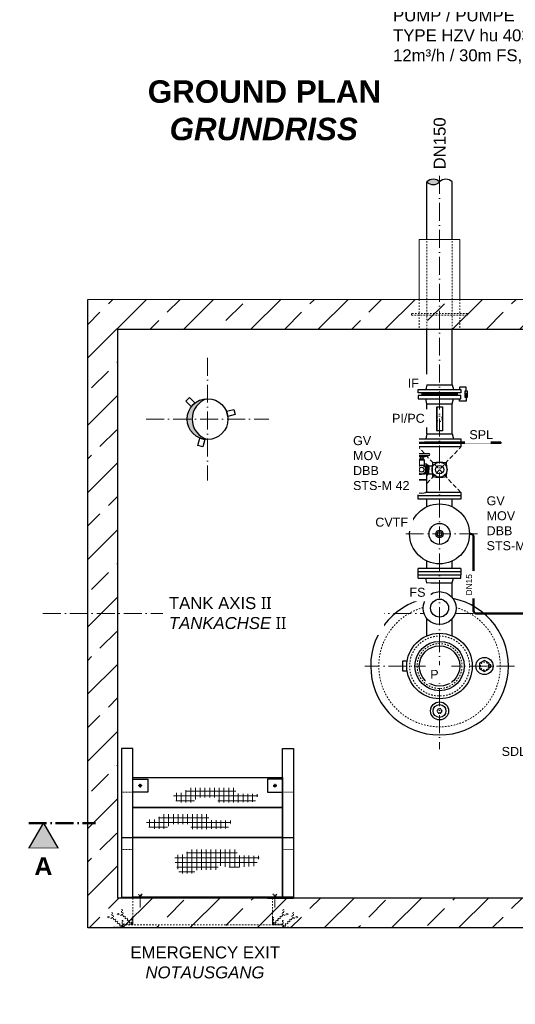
# Model space of a CAD drawing. Header units: millimetres. Extents: x -48448 to 452754, y -13941 to 17062.
# Tile 1 of 256: x -48250 to -44938, y -7343 to -765. Entities that reach past the tile are written whole.
import ezdxf

# ---------------------------------------------------------------- set-up
doc = ezdxf.new("R2010")
doc.units = ezdxf.units.MM
for name, pattern in [('ACAD_ISO10W100', [18, 12, -3, 0, -3]), ('JIS_02_1.0', [2, 1, -1]), ('STRICHPUNKT', [25.4, 12.7, -6.35, 0, -6.35])]:
    doc.linetypes.add(name, pattern=pattern)
doc.layers.add('0_POL_masch Installation Bestand', color=7, linetype='Continuous')
doc.layers.add('Beschriftung', color=7, linetype='Continuous')
doc.styles.add('LBB3.5M1000', font='isocp.shx', dxfattribs={"height": 3.5})

msp = doc.modelspace()

# ---------------------------------------------------------------- hatches: boundary and pattern name
at = {"lineweight": 13}
h = msp.add_hatch(dxfattribs=at)
h.set_pattern_fill('ANSI33', color=256, scale=50, style=0)
h.set_pattern_definition([(45, (37598.9, -1596.67), (-224.5064, 224.5064), []), (45, (37823.42, -1596.67), (-224.5064, 224.5064), [158.75, -79.375])])
h.paths.add_polyline_path([(-45444.617, -2633.305), (-47794.617, -2633.305), (-47794.617, -6833.305), (-43694.617, -6833.305), (-43694.617, -6633.305), (-47594.617, -6633.305), (-47594.617, -2833.305), (-45444.617, -2833.305)])
h.paths.add_polyline_path([(-44564.617, -2633.305), (-45444.617, -2633.305), (-45444.617, -2833.305), (-44564.617, -2833.305)], flags=17)
h.paths.add_polyline_path([(-43694.617, -2633.305), (-44564.617, -2633.305), (-44564.617, -2833.305), (-43694.617, -2833.305)])
h.paths.add_polyline_path([(-41944.617, -2633.305), (-43694.617, -2633.305), (-43694.617, -2833.305), (-41944.617, -2833.305)], flags=17)
h.paths.add_polyline_path([(-39594.617, -2633.305), (-41944.617, -2633.305), (-41944.617, -2833.305), (-39794.617, -2833.305), (-39794.617, -6633.305), (-43694.617, -6633.305), (-43694.617, -6833.305), (-39594.617, -6833.305)])
at = {"lineweight": 5}
h = msp.add_hatch(dxfattribs=at)
h.set_pattern_fill('NET3', color=256)
h.set_pattern_definition([(0, (-325.7088, -56.877), (0, 3.175), []), (60, (-325.7088, -56.877), (-2.74963066, 1.5875), []), (120, (-325.7088, -56.877), (-2.74963066, -1.5875), [])])
h.paths.add_polyline_path([(-45562.117, -3258.306), (-45562.117, -3276.306), (-45327.117, -3276.306), (-45327.117, -3258.306)])
at = {"linetype": 'Continuous', "lineweight": -2, "ltscale": 10}
h = msp.add_hatch(color=256, dxfattribs=at)
h.dxf.hatch_style = 1
h.paths.add_polyline_path([(-45267.114, -3261.059), (-45272.524, -3270.43), (-45261.703, -3270.43)])
h = msp.add_hatch(color=256)
h.dxf.hatch_style = 1
h.paths.add_polyline_path([(-46994.617, -3296.805, 0.41421356), (-47131.117, -3433.305), (-47097.502, -3433.305, -0.33466015)])
h.paths.add_polyline_path([(-47097.502, -3433.305), (-47131.117, -3433.305, 0.41421356), (-46994.617, -3569.805, -0.33466015)])
at = {"lineweight": 9}
h = msp.add_hatch(dxfattribs=at)
h.set_pattern_fill('NET', color=253, scale=10)
h.set_pattern_definition([(0, (-29136.504, -1696.675), (0, 31.75), []), (90, (-29136.504, -1696.675), (-31.75, 2e-15), [])])
h.paths.add_polyline_path([(-47223.081, -5973.359), (-47221.005, -5931.85), (-47149.378, -5929.775), (-47128.617, -5896.568), (-46807.853, -5896.568), (-46803.701, -5934.963), (-46654.219, -5939.114), (-46678.094, -5991), (-46833.805, -5995.15), (-46926.193, -5996.188), (-46926.193, -5961.944), (-47063.218, -5961.944), (-47093.322, -5994.113), (-47186.749, -5994.113)])
h = msp.add_hatch(dxfattribs=at)
h.set_pattern_fill('NET', color=253, scale=10)
h.set_pattern_definition([(0, (-29316.09, -1874.122), (0, 31.75), []), (90, (-29316.09, -1874.122), (-31.75, 2e-15), [])])
h.paths.add_polyline_path([(-47402.667, -6150.806), (-47400.591, -6109.298), (-47328.964, -6107.223), (-47308.203, -6074.016), (-46987.439, -6074.016), (-46983.287, -6112.411), (-46833.805, -6116.562), (-46857.68, -6168.447), (-47013.391, -6172.598), (-47105.779, -6173.636), (-47105.779, -6139.392), (-47242.805, -6139.392), (-47272.909, -6171.56), (-47366.335, -6171.56)])
at = {"layer": 'Beschriftung'}
h = msp.add_hatch(color=256, dxfattribs=at)
h.dxf.hatch_style = 1
h.paths.add_polyline_path([(-48091.781, -6133.305), (-47993.808, -6303.001), (-48189.755, -6303.001)])

# ---------------------------------------------------------------- linework, layer by layer
at = {"linetype": 'ACAD_ISO10W100', "lineweight": 18, "ltscale": 10}
for p, q in [((-45444.617, -1808.795), (-45444.617, -5639.305)), ((-46994.617, -3023.305), (-46994.617, -3843.305)), ((-47404.617, -3433.305), (-46584.617, -3433.305)), ((-45190.618, -4200.306), (-45698.617, -4200.306)), ((-48094.617, -4733.305), (-45548.208, -4733.305)), ((-45341.027, -4733.305), (-44816.898, -4733.305)), ((-44944.411, -5083.305), (-45944.824, -5083.305))]:
    msp.add_line(p, q, dxfattribs=at)
at = {"lineweight": 13}
for p, q in [((-45581.117, -2633.305), (-45581.117, -2233.305)), ((-45581.117, -2233.305), (-45308.117, -2233.305)), ((-45308.117, -2233.305), (-45308.117, -2633.305)), ((-47794.617, -2633.305), (-39594.617, -2633.305))]:
    msp.add_line(p, q, dxfattribs=at)
at = {"linetype": 'JIS_02_1.0', "lineweight": 18, "ltscale": 10}
for p, q in [((-45528.768, -2833.305), (-45528.768, -2233.305)), ((-45360.468, -2833.305), (-45360.468, -2233.305)), ((-45581.117, -2633.305), (-45581.117, -2833.305)), ((-45308.117, -2633.305), (-45308.117, -2833.305)), ((-47494.617, -6633.305), (-47494.617, -6813.305)), ((-46559.617, -6633.305), (-46559.617, -6813.305))]:
    msp.add_line(p, q, dxfattribs=at)
for p, q in [((-47794.617, -6833.305), (-47794.617, -2633.305)), ((-47594.617, -6633.305), (-47594.617, -2833.305)), ((-47594.617, -2833.305), (-39794.617, -2833.305)), ((-47569.617, -6228.305), (-47494.617, -6228.305)), ((-46494.617, -6228.305), (-46419.617, -6228.305)), ((-39794.617, -6633.305), (-47594.617, -6633.305)), ((-39594.617, -6833.305), (-47794.617, -6833.305))]:
    msp.add_line(p, q)
at = {"linetype": 'Continuous', "ltscale": 10}
for p, q in [((-45528.767, -3203.306), (-45528.768, -2833.305)), ((-45360.468, -3203.306), (-45360.468, -2833.305)), ((-45528.768, -3531.306), (-45528.768, -3331.306)), ((-45528.768, -3331.306), (-45360.468, -3331.306)), ((-45360.468, -3531.306), (-45360.468, -3331.306)), ((-45528.768, -3531.306), (-45537.118, -3564.306)), ((-45528.768, -3531.306), (-45360.468, -3531.306)), ((-45360.468, -3531.306), (-45352.118, -3564.306)), ((-45587.118, -3564.306), (-45587.118, -3586.306)), ((-45587.118, -3564.306), (-45302.118, -3564.306)), ((-45587.118, -3586.306), (-45544.617, -3586.306)), ((-45034.618, -3596.306), (-45587.118, -3596.306)), ((-45587.118, -3596.306), (-45587.118, -3618.306)), ((-45302.118, -3618.306), (-45587.118, -3618.306)), ((-45544.617, -3596.306), (-45544.617, -3586.306)), ((-45034.618, -3586.306), (-45544.617, -3586.306)), ((-45302.118, -3564.306), (-45302.118, -3586.306)), ((-45302.118, -3596.306), (-45302.118, -3618.306)), ((-45034.618, -3586.306), (-45034.618, -3596.306)), ((-45302.118, -3946.306), (-45587.118, -3946.306)), ((-45587.117, -3968.306), (-45587.117, -3925.395)), ((-45302.118, -3924.306), (-45537.982, -3924.306)), ((-45302.118, -3924.306), (-45302.118, -3968.306)), ((-45302.118, -3968.306), (-45587.117, -3968.306)), ((-45528.767, -4018.871), (-45528.767, -3968.306)), ((-45360.466, -4018.872), (-45360.467, -3968.305)), ((-45528.767, -4432.306), (-45528.767, -4381.741)), ((-45360.459, -4432.304), (-45360.46, -4381.737))]:
    msp.add_line(p, q, dxfattribs=at)
at = {"linetype": 'Continuous', "lineweight": -2, "ltscale": 10}
for p, q in [((-45360.467, -3203.306), (-45352.117, -3236.306)), ((-45327.117, -3258.306), (-45327.117, -3276.306)), ((-45528.767, -3331.306), (-45537.117, -3298.306)), ((-45528.767, -3331.306), (-45360.467, -3331.306)), ((-45360.467, -3331.306), (-45352.117, -3298.306)), ((-45302.118, -4432.306), (-45587.117, -4432.306)), ((-45587.117, -4454.305), (-45587.117, -4432.306)), ((-45302.118, -4454.305), (-45587.117, -4454.305)), ((-45587.117, -4473.305), (-45587.117, -4454.305)), ((-45587.117, -4473.305), (-45302.117, -4473.305)), ((-45587.117, -4495.305), (-45587.117, -4473.305)), ((-45302.118, -4432.306), (-45302.118, -4454.305)), ((-45302.118, -4454.305), (-45302.118, -4473.305)), ((-45302.117, -4495.305), (-45302.117, -4473.305)), ((-45587.117, -4495.305), (-45302.117, -4495.305)), ((-45528.767, -4528.305), (-45537.117, -4495.305)), ((-45528.767, -4625.462), (-45528.767, -4528.305)), ((-45528.767, -4528.305), (-45360.467, -4528.305)), ((-45360.467, -4528.305), (-45352.117, -4495.305)), ((-45360.467, -4625.462), (-45360.467, -4528.305)), ((-45528.767, -4881.118), (-45528.767, -4767.149)), ((-45360.467, -4881.118), (-45360.467, -4767.149))]:
    msp.add_line(p, q, dxfattribs=at)
at = {"linetype": 'ACAD_ISO10W100', "lineweight": 18, "ltscale": 2.5}
for p, q in [((-45544.762, -3663.782), (-45587.117, -3618.306)), ((-45302.117, -3924.306), (-45529.574, -3680.09))]:
    msp.add_line(p, q, dxfattribs=at)
at = {"lineweight": 50}
for p, q in [((-45244.618, -4200.306), (-45236.948, -4200.306)), ((-45216.948, -4220.306), (-45216.948, -4713.305)), ((-45196.948, -4733.305), (-44816.898, -4733.305))]:
    msp.add_line(p, q, dxfattribs=at)
at = {"color": 253, "linetype": 'JIS_02_1.0', "lineweight": 9, "ltscale": 25}
for p, q in [((-47457.473, -5882.496), (-47431.762, -5882.496)), ((-47444.617, -5869.64), (-47444.617, -5895.351)), ((-46531.762, -5882.496), (-46557.473, -5882.496)), ((-46544.617, -5869.64), (-46544.617, -5895.351))]:
    msp.add_line(p, q, dxfattribs=at)
at = {"linetype": 'JIS_02_1.0', "lineweight": 18, "ltscale": 5}
for p, q in [((-47569.617, -5926.504), (-47494.617, -5926.504)), ((-46494.617, -5926.504), (-46419.617, -5926.504)), ((-47569.617, -6309.069), (-47494.617, -6309.069)), ((-46494.617, -6309.069), (-46419.617, -6309.069))]:
    msp.add_line(p, q, dxfattribs=at)
at = {"linetype": 'ACAD_ISO10W100', "lineweight": 50, "ltscale": 10}
msp.add_line((-48189.755, -6133.305), (-47743.477, -6133.305), dxfattribs=at)
at = {"linetype": 'ACAD_ISO10W100', "lineweight": 9, "ltscale": 0.5}
for p, q in [((-47444.617, -6628.353), (-47457.323, -6606.346)), ((-47431.911, -6606.346), (-47444.617, -6628.353)), ((-47444.617, -6696.473), (-47444.617, -6609.467)), ((-46557.323, -6606.346), (-46544.617, -6628.353)), ((-46544.617, -6628.353), (-46531.911, -6606.346)), ((-46544.617, -6696.473), (-46544.617, -6609.467))]:
    msp.add_line(p, q, dxfattribs=at)
at = {"linetype": 'JIS_02_1.0', "lineweight": 18, "ltscale": 10}
for points in [[(-45631.117, -2738.305), (-45258.117, -2738.305), (-45258.117, -2728.305), (-45631.117, -2728.305)], [(-47559.617, -6833.305), (-46494.617, -6833.305), (-46494.617, -6813.305), (-47559.617, -6813.305)]]:
    msp.add_lwpolyline(points, close=True, dxfattribs=at)
at = {"linetype": 'Continuous', "lineweight": -2, "ltscale": 10}
for points in [[(-45267.114, -3247.059), (-45267.114, -3220.634), (-45311.66, -3220.634), (-45311.66, -3236.306)], [(-45267.114, -3267.306), (-45267.114, -3313.979), (-45311.66, -3313.979), (-45311.66, -3298.306)]]:
    msp.add_lwpolyline(points, dxfattribs=at)
for points in [[(-47114.118, -3289.056), (-47078.763, -3324.411), (-47103.512, -3349.16), (-47138.867, -3313.804)], [(-46809.943, -3401.939), (-46858.239, -3414.88), (-46867.298, -3381.073), (-46819.001, -3368.132)], [(-47059.791, -3608.921), (-47046.85, -3560.625), (-47013.042, -3569.684), (-47025.983, -3617.98)], [(-45144.617, -5120.256), (-45112.617, -5101.781), (-45112.617, -5064.83), (-45144.617, -5046.355), (-45176.617, -5064.83), (-45176.617, -5101.781)], [(-47569.617, -6628.353), (-47494.617, -6628.353), (-47494.617, -5633.487), (-47569.617, -5633.487)], [(-46419.617, -6628.353), (-46494.617, -6628.353), (-46494.617, -5633.487), (-46419.617, -5633.487)], [(-46494.617, -6028.353), (-47494.617, -6028.353), (-47494.617, -5828.401), (-46494.617, -5828.401)], [(-47444.369, -5873.95), (-47452.079, -5877.645), (-47452.327, -5886.191), (-47444.865, -5891.041), (-47437.155, -5887.346), (-47436.908, -5878.801)], [(-46544.865, -5873.95), (-46537.155, -5877.645), (-46536.908, -5886.191), (-46544.369, -5891.041), (-46552.079, -5887.346), (-46552.327, -5878.801)], [(-46494.617, -6228.305), (-47494.617, -6228.305), (-47494.617, -6028.353), (-46494.617, -6028.353)], [(-46494.617, -6628.353), (-47494.617, -6628.353), (-47494.617, -6228.353), (-46494.617, -6228.353)], [(-47569.617, -6628.353), (-47394.617, -6628.353), (-47394.617, -6633.305), (-47569.617, -6633.305)], [(-46419.617, -6628.353), (-46594.617, -6628.353), (-46594.617, -6633.305), (-46419.617, -6633.305)]]:
    msp.add_lwpolyline(points, close=True)
for points in [[(-45276.105, -3287.554), (-45258.123, -3287.554), (-45258.123, -3247.059), (-45276.105, -3247.059)], [(-45267.114, -3261.059), (-45272.524, -3270.43), (-45261.703, -3270.43)]]:
    msp.add_lwpolyline(points, close=True, dxfattribs=at)
at = {"linetype": 'Continuous', "ltscale": 10}
for points in [[(-45460.145, -3353.316), (-45463.972, -3353.316), (-45463.972, -3509.297), (-45460.145, -3509.297)], [(-45460.145, -3351.307), (-45425.39, -3351.307), (-45425.39, -3511.306), (-45460.145, -3511.306)]]:
    msp.add_lwpolyline(points, close=True, dxfattribs=at)
for points in [[(-45661.227, -5051.035), (-45691.888, -5051.035), (-45691.888, -5115.576), (-45661.227, -5115.576)], [(-45112.617, -5091.503), (-45101.321, -5091.503), (-45101.321, -5075.107), (-45112.617, -5075.107)], [(-47494.617, -5838.487), (-47394.617, -5838.487), (-47394.617, -5926.504), (-47494.617, -5926.504)], [(-46494.617, -5838.487), (-46594.617, -5838.487), (-46594.617, -5926.504), (-46494.617, -5926.504)]]:
    msp.add_lwpolyline(points)
at = {"linetype": 'JIS_02_1.0', "lineweight": 18, "ltscale": 5}
msp.add_lwpolyline([(-45463.093, -5383.305), (-45453.855, -5399.305), (-45435.38, -5399.305), (-45426.142, -5383.305), (-45435.38, -5367.305), (-45453.855, -5367.305)], close=True, dxfattribs=at)
at = {"linetype": 'JIS_02_1.0', "lineweight": 18, "ltscale": 10}
for points in [[(-47561.047, -6751.118), (-47571.608, -6711.705), (-47565.812, -6710.152), (-47555.668, -6748.012)], [(-46493.187, -6751.118), (-46482.627, -6711.705), (-46488.422, -6710.152), (-46498.567, -6748.012)], [(-47627.6, -6765.323), (-47661.218, -6756.315), (-47662.771, -6762.11), (-47624.91, -6772.255)], [(-47626.047, -6771.118), (-47636.608, -6731.705), (-47630.812, -6730.152), (-47620.668, -6768.012)], [(-47626.047, -6771.118), (-47568.91, -6828.255), (-47564.668, -6824.012), (-47620.668, -6768.012)], [(-47562.6, -6745.323), (-47596.218, -6736.315), (-47597.771, -6742.11), (-47559.91, -6752.255)], [(-47561.047, -6751.118), (-47503.91, -6808.255), (-47499.668, -6804.012), (-47555.668, -6748.012)], [(-46493.187, -6751.118), (-46550.324, -6808.255), (-46554.567, -6804.012), (-46498.567, -6748.012)], [(-46491.635, -6745.323), (-46458.017, -6736.315), (-46456.464, -6742.11), (-46494.324, -6752.255)], [(-46428.187, -6771.118), (-46485.324, -6828.255), (-46489.567, -6824.012), (-46433.567, -6768.012)], [(-46428.187, -6771.118), (-46417.627, -6731.705), (-46423.422, -6730.152), (-46433.567, -6768.012)], [(-46426.635, -6765.323), (-46393.017, -6756.315), (-46391.464, -6762.11), (-46429.324, -6772.255)]]:
    msp.add_lwpolyline(points, dxfattribs=at)
for points in [[(-47494.617, -6763.305), (-47494.617, -6813.305), (-47559.617, -6813.305), (-47559.617, -6810.805, -0.41421356), (-47557.117, -6808.305), (-47504.617, -6808.305, 0.41421356), (-47499.617, -6803.305), (-47499.617, -6765.805, -0.41421356), (-47497.117, -6763.305)], [(-46559.617, -6763.305), (-46559.617, -6813.305), (-46494.617, -6813.305), (-46494.617, -6810.805, 0.41421356), (-46497.117, -6808.305), (-46549.617, -6808.305, -0.41421356), (-46554.617, -6803.305), (-46554.617, -6765.805, 0.41421356), (-46557.117, -6763.305)], [(-47559.617, -6783.305), (-47559.617, -6833.305), (-47624.617, -6833.305), (-47624.617, -6830.805, -0.41421356), (-47622.117, -6828.305), (-47569.617, -6828.305, 0.41421356), (-47564.617, -6823.305), (-47564.617, -6785.805, -0.41421356), (-47562.117, -6783.305)], [(-46494.617, -6783.305), (-46494.617, -6833.305), (-46429.617, -6833.305), (-46429.617, -6830.805, 0.41421356), (-46432.117, -6828.305), (-46484.617, -6828.305, -0.41421356), (-46489.617, -6823.305), (-46489.617, -6785.805, 0.41421356), (-46492.117, -6783.305)]]:
    msp.add_lwpolyline(points, format="xyb", close=True, dxfattribs=at)
for centre, radius in [((-46994.617, -3433.305), 136.5), ((-45444.617, -5083.305), 219), ((-45444.617, -5083.305), 165), ((-45444.617, -5083.305), 135), ((-45144.617, -5083.305), 57.5), ((-45444.617, -5383.305), 60.313), ((-45444.617, -5383.305), 43.019)]:
    msp.add_circle(centre, radius)
for centre, radius in [((-45444.617, -3431.306), 18), ((-45444.617, -5083.305), 200), ((-45444.617, -5083.305), 150), ((-45144.617, -5083.305), 26.9)]:
    msp.add_circle(centre, radius, dxfattribs=at)
at = {"linetype": 'Continuous', "ltscale": 10}
for radius in [199.999, 70.373, 25, 15]:
    msp.add_circle((-45444.617, -4200.306), radius, dxfattribs=at)
at = {"linetype": 'Continuous', "lineweight": -2, "ltscale": 10}
for radius in [110, 60]:
    msp.add_circle((-45444.617, -4696.305), radius, dxfattribs=at)
at = {"linetype": 'JIS_02_1.0', "lineweight": 18, "ltscale": 5}
msp.add_circle((-45444.617, -5383.305), 13.45, dxfattribs=at)
for centre, radius, start, end in [((-46955.511, -3433.305), 141.991, 105.9866382, 254.0133618), ((-45444.617, -5083.305), 460, 101.1919386, 78.8080614)]:
    msp.add_arc(centre, radius, start, end)
at = {"lineweight": 50}
for centre, start, end in [((-45236.948, -4220.306), 0, 90), ((-45196.948, -4713.305), 180, 270)]:
    msp.add_arc(centre, 20, start, end, dxfattribs=at)
at = {"linetype": 'JIS_02_1.0', "lineweight": 18, "ltscale": 10}
msp.add_arc((-45444.617, -5083.305), 406, 105.7101746, 74.2898254, dxfattribs=at)
at = {"layer": '0_POL_masch Installation Bestand'}
for p, q in [((-45607.853, -3628.684), (-45618.996, -3628.684)), ((-45618.996, -3628.684), (-45618.996, -3650.969)), ((-45618.996, -3650.969), (-45616.736, -3663.782)), ((-45607.853, -3650.969), (-45618.996, -3650.969)), ((-45610.113, -3663.782), (-45616.736, -3663.782)), ((-45613.424, -3663.782), (-45515.371, -3663.782)), ((-45613.424, -3677.153), (-45515.371, -3677.153)), ((-45572.755, -3687.181), (-45610.18, -3677.153)), ((-45607.853, -3650.969), (-45610.113, -3663.782)), ((-45607.853, -3628.684), (-45607.853, -3650.969)), ((-45572.755, -3677.153), (-45572.755, -3687.181)), ((-45556.041, -3677.153), (-45556.041, -3687.181)), ((-45556.041, -3687.181), (-45518.616, -3677.153)), ((-45697.549, -3794.984), (-45697.549, -3747.629)), ((-45691.978, -3742.058), (-45660.594, -3742.058)), ((-45660.594, -3803.341), (-45660.594, -3739.272)), ((-45660.594, -3739.272), (-45655.022, -3739.272)), ((-45657.808, -3739.272), (-45657.808, -3803.341)), ((-45655.022, -3803.341), (-45655.022, -3739.272)), ((-45655.022, -3742.058), (-45636.466, -3742.058)), ((-45636.466, -3739.272), (-45633.68, -3739.272)), ((-45636.466, -3739.272), (-45636.466, -3803.341)), ((-45633.68, -3803.341), (-45633.68, -3739.272)), ((-45633.68, -3742.058), (-45564.398, -3742.058)), ((-45600.054, -3742.058), (-45600.054, -3733.422)), ((-45581.112, -3733.422), (-45600.054, -3733.422)), ((-45581.112, -3735.094), (-45600.054, -3735.094)), ((-45581.112, -3705.009), (-45578.326, -3702.224)), ((-45581.112, -3705.009), (-45547.684, -3705.009)), ((-45581.112, -3705.009), (-45581.112, -3742.058)), ((-45578.326, -3699.438), (-45550.47, -3699.438)), ((-45578.326, -3702.224), (-45578.326, -3699.438)), ((-45578.326, -3702.224), (-45550.47, -3702.224)), ((-45556.041, -3687.181), (-45572.755, -3687.181)), ((-45572.755, -3688.296), (-45572.755, -3699.438)), ((-45556.041, -3688.296), (-45572.755, -3688.296)), ((-45569.969, -3687.181), (-45569.969, -3688.296)), ((-45558.827, -3687.181), (-45558.827, -3688.296)), ((-45556.041, -3688.296), (-45556.041, -3699.438)), ((-45550.47, -3702.224), (-45550.47, -3699.438)), ((-45547.684, -3705.009), (-45550.47, -3702.224)), ((-45547.684, -3705.009), (-45547.684, -3743.065)), ((-45528.742, -3733.422), (-45547.684, -3733.422)), ((-45528.742, -3735.094), (-45547.684, -3735.094)), ((-45528.742, -3842.268), (-45528.742, -3733.422)), ((-45528.742, -3737.879), (-45522.614, -3737.879)), ((-45522.614, -3737.879), (-45522.614, -3771.306)), ((-45522.614, -3740.665), (-45519.828, -3740.665)), ((-45519.828, -3740.665), (-45519.828, -3771.306)), ((-45519.828, -3740.665), (-45515.889, -3744.604)), ((-45515.889, -3744.604), (-45515.889, -3771.306)), ((-45515.889, -3744.604), (-45493.259, -3744.604)), ((-45691.978, -3800.555), (-45660.594, -3800.555)), ((-45655.022, -3803.341), (-45660.594, -3803.341)), ((-45655.022, -3800.555), (-45636.466, -3800.555)), ((-45633.68, -3803.341), (-45636.466, -3803.341)), ((-45633.68, -3800.555), (-45564.398, -3800.555)), ((-45600.054, -3842.268), (-45600.054, -3800.555)), ((-45528.742, -3804.734), (-45522.614, -3804.734)), ((-45522.614, -3804.734), (-45522.614, -3771.306)), ((-45522.614, -3801.948), (-45519.828, -3801.948)), ((-45519.828, -3801.948), (-45519.828, -3771.306)), ((-45519.828, -3801.948), (-45515.889, -3798.009)), ((-45515.889, -3798.009), (-45515.889, -3771.306)), ((-45515.889, -3798.009), (-45493.259, -3798.009)), ((-45528.742, -3839.482), (-45600.054, -3839.482)), ((-45528.742, -3842.268), (-45600.054, -3842.268)), ((-45599.218, -3921.141), (-45599.218, -3842.268)), ((-45529.578, -3921.141), (-45529.578, -3842.268))]:
    msp.add_line(p, q, dxfattribs=at)
at = {"layer": '0_POL_masch Installation Bestand', "linetype": 'STRICHPUNKT', "lineweight": 18, "ltscale": 0.1}
for p, q in [((-45613.424, -3677.153), (-45615.444, -3680.652)), ((-45613.424, -3683.754), (-45613.424, -3625.206)), ((-45613.424, -3677.153), (-45611.405, -3680.652))]:
    msp.add_line(p, q, dxfattribs=at)
at = {"layer": '0_POL_masch Installation Bestand'}
for centre, radius in [((-45564.398, -3771.306), 29.249), ((-45444.617, -3771.306), 50.141), ((-45444.617, -3771.306), 27.856), ((-45564.398, -3771.306), 16.249)]:
    msp.add_circle(centre, radius, dxfattribs=at)
for centre, radius, start, end in [((-45613.424, -3670.468), 6.685, 90, 270), ((-45515.371, -3670.468), 6.685, 270, 90), ((-45691.978, -3747.629), 5.571, 90, 180), ((-45454.45, -3771.306), 139.197, 169.41081, 190.5891977), ((-45589.679, -3746.025), 1.625, 100.5891963, 169.41081), ((-45564.398, -3881.254), 139.197, 79.4108086, 100.5891963), ((-45539.117, -3746.025), 1.625, 10.5891949, 79.4108086), ((-45674.346, -3771.306), 139.197, 349.4108081, 10.5891949), ((-45256.135, -3771.306), 238.623, 169.41081, 190.5891977), ((-45487.956, -3727.968), 2.786, 100.5891963, 169.41081), ((-45444.617, -3959.788), 238.623, 79.4108086, 100.5891963), ((-45401.278, -3727.968), 2.786, 10.5891949, 79.4108086), ((-45633.099, -3771.306), 238.623, 349.4108081, 10.5891949), ((-45691.978, -3794.984), 5.571, 180, 270), ((-45589.679, -3796.587), 1.625, 190.5891977, 259.4108114), ((-45564.398, -3661.359), 139.197, 259.4108114, 280.5891982), ((-45539.117, -3796.587), 1.625, 280.5891982, 349.4108081), ((-45487.956, -3814.645), 2.786, 190.5891977, 259.4108114), ((-45401.278, -3814.645), 2.786, 280.5891982, 349.4108081), ((-45444.617, -3582.824), 238.623, 259.4108114, 280.5891982), ((-45564.398, -3841.421), 86.993, 246.4054407, 293.5945593)]:
    msp.add_arc(centre, radius, start, end, dxfattribs=at)
at = {"layer": 'Beschriftung'}
msp.add_lwpolyline([(-48091.781, -6133.305), (-47993.808, -6303.001), (-48189.755, -6303.001)], close=True, dxfattribs=at)

# ---------------------------------------------------------------- texts
at = {"layer": 'Beschriftung', "insert": (-47714.225, -6956.755), "char_height": 80, "width": 1397.41521, "attachment_point": 1, "style": 'LBB3.5M1000', "bg_fill": 2}
msp.add_mtext('\\pi204.36;{\\fArial|b0|i0|c0|p34;EMERGENCY EXIT\\P\\pi304.68;\\fArial|b0|i1|c0|p34;NOTAUSGANG}', dxfattribs=at)

# ---------------------------------------------------------------- next in the draw order: texts
at = {"layer": 'Beschriftung', "attachment_point": 1, "style": 'LBB3.5M1000', "bg_fill": 2}
for s, insert, char_height, width in [('\\pi74.897;{\\fArial|b1|i0|c0|p34;GROUND PLAN\\L\\P\\pi221.06;\\fArial|b1|i1|c0|p34;\\lGRUNDRISS}', (-47469.223, -1169.659), 150, 1682.94636), ('{\\fArial|b0|i0|c0|p34;TANK AXIS \\fSegoe UI|b0|i0|c0|p34;II\\fArial|b0|i0|c0|p34;\\P\\fArial|b0|i1|c0|p34;TANKACHSE \\fSegoe UI|b0|i0|c0|p34;II}', (-47252.898, -4622.521), 80, 1397.41521), ('{\\fArial|b0|i0|c0|p34;\\C256;SDL}', (-45029.664, -5623.808), 60, 172.60266), ('\\pi37.769;{\\fArial|b1|i0|c0|p34;A}', (-48189.755, -6360.573), 120, 195.94711)]:
    msp.add_mtext(s, dxfattribs=dict(at, insert=insert, char_height=char_height, width=width))
at = {"layer": 'Beschriftung', "color": 1, "char_height": 60, "attachment_point": 1, "style": 'LBB3.5M1000', "bg_fill": 2}
for s, insert, width in [('{\\fArial|b0|i0|c0|p34;\\C256;IF}', (-45656.966, -3164.028), 111.95845), ('{\\fArial|b0|i0|c0|p34;\\C256;PI/PC}', (-45762.357, -3397.933), 219.13903), ('{\\fArial|b0|i0|c0|p34;\\C256;SPL}', (-45245.37, -3507.245), 111.95845), ('{\\fArial|b0|i0|c0|p34;\\C256;GV\\PMOV\\PDBB\\PSTS-M 42}', (-45130.309, -3949.011), 410.51138), ('{\\fArial|b0|i0|c0|p34;\\C256;CVTF}', (-45873.849, -4091.904), 221.75514), ('{\\fArial|b0|i0|c0|p34;\\C256;FS}', (-45645.598, -4560.592), 111.95845), ('{\\fArial|b0|i0|c0|p34;\\C256;P}', (-45506.781, -5108.664), 111.95845)]:
    msp.add_mtext(s, dxfattribs=dict(at, insert=insert, width=width))
at = {"layer": 'Beschriftung', "insert": (-45267.546, -4611.702), "char_height": 40, "width": 144.48459, "attachment_point": 1, "rotation": 90, "style": 'LBB3.5M1000', "bg_fill": 2}
msp.add_mtext('{\\fArial|b0|i0|c0|p34;DN15}', dxfattribs=at)

# ---------------------------------------------------------------- next in the draw order: hatches: boundary and pattern name
h = msp.add_hatch(color=256)
h.dxf.hatch_style = 1
h.paths.add_polyline_path([(-45444.617, -1848.596, 0.43057008), (-45528.767, -1848.596, 0.43057008)])
at = {"lineweight": 9}
h = msp.add_hatch(dxfattribs=at)
h.set_pattern_fill('NET', color=253, scale=10)
h.set_pattern_definition([(0, (-29128.2, -2109.682), (0, 31.75), []), (90, (-29128.2, -2109.682), (-31.75, 2e-15), [])])
h.paths.add_polyline_path([(-47214.777, -6386.366), (-47212.701, -6344.857), (-47141.074, -6342.782), (-47120.312, -6309.575), (-46799.549, -6309.575), (-46795.396, -6347.97), (-46645.914, -6352.121), (-46671.126, -6418.752), (-46828.055, -6431.11), (-46919.108, -6417.402), (-46929.098, -6445.396), (-47066.124, -6445.396), (-47089.788, -6469.965), (-47183.214, -6469.965)])

# ---------------------------------------------------------------- next in the draw order: linework, layer by layer
at = {"linetype": 'Continuous', "ltscale": 10}
for p, q in [((-45528.768, -2233.305), (-45528.767, -1848.596)), ((-45360.468, -2233.305), (-45360.468, -1848.596))]:
    msp.add_line(p, q, dxfattribs=at)
at = {"linetype": 'Continuous', "lineweight": -2, "ltscale": 10}
for p, q in [((-45528.767, -3203.306), (-45537.117, -3236.306)), ((-45528.767, -3203.306), (-45360.467, -3203.306)), ((-45562.117, -3258.306), (-45562.117, -3276.306))]:
    msp.add_line(p, q, dxfattribs=at)
at = {"linetype": 'ACAD_ISO10W100', "lineweight": 18, "ltscale": 2.5}
msp.add_line((-45529.578, -3862.527), (-45302.117, -3618.306), dxfattribs=at)
at = {"linetype": 'Continuous', "lineweight": -2, "ltscale": 10}
for points in [[(-45587.117, -3236.306), (-45302.117, -3236.306), (-45302.117, -3258.306), (-45587.117, -3258.306)], [(-45587.117, -3298.306), (-45302.117, -3298.306), (-45302.117, -3276.306), (-45587.117, -3276.306)]]:
    msp.add_lwpolyline(points, close=True, dxfattribs=at)
at = {"linetype": 'Continuous', "ltscale": 10}
for centre, start, end in [((-45486.692, -1888.397), 43.4094698, 136.5905302), ((-45402.542, -1888.397), 43.4094698, 136.5905302), ((-45486.692, -1808.795), 223.4094698, 316.5905302)]:
    msp.add_arc(centre, 57.917, start, end, dxfattribs=at)

# ---------------------------------------------------------------- next in the draw order: texts
at = {"layer": 'Beschriftung', "insert": (-45755.224, -695.79), "char_height": 80, "width": 1397.41521, "attachment_point": 1, "style": 'LBB3.5M1000', "bg_fill": 2}
msp.add_mtext('{\\fArial|b0|i0|c0|p34;PUMP / PUMPE\\PTYPE HZV hu 403\\P12m³/h / 30m FS, STS-M8}', dxfattribs=at)
at = {"layer": 'Beschriftung', "color": 1, "insert": (-46022.494, -3547.217), "char_height": 60, "width": 410.51138, "attachment_point": 1, "style": 'LBB3.5M1000', "bg_fill": 2}
msp.add_mtext('{\\fArial|b0|i0|c0|p34;\\C256;GV\\PMOV\\PDBB\\PSTS-M 42}', dxfattribs=at)

# ---------------------------------------------------------------- next in the draw order: texts
at = {"layer": 'Beschriftung', "insert": (-45483.971, -1765.02), "char_height": 80, "width": 144.48459, "attachment_point": 1, "rotation": 90, "style": 'LBB3.5M1000', "bg_fill": 2}
msp.add_mtext('{\\fArial|b0|i0|c0|p34;DN150}', dxfattribs=at)

doc.saveas('drawing.dxf')
